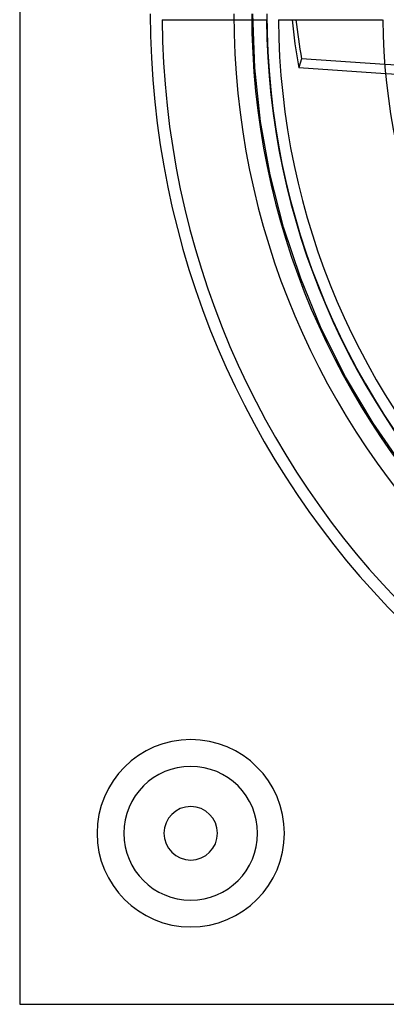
# Model space of a CAD drawing. Header units: millimetres. Extents: x -166 to 166, y -166 to 166.
# Tile 1 of 11: x -166 to -105, y -166 to -1. Entities that reach past the tile are written whole.
import ezdxf

# ---------------------------------------------------------------- set-up
doc = ezdxf.new("R2010")
doc.units = ezdxf.units.MM
doc.layers.add('HIDDEN', color=7, linetype='Continuous')
doc.layers.add('THICK', color=7, linetype='Continuous')

msp = doc.modelspace()

# ---------------------------------------------------------------- linework, layer by layer
at = {"layer": 'HIDDEN'}
for p, q in [((-126.97, -9.08), (-127.3, 0)), ((-126, -18.12), (-126.97, -9.08)), ((-103.13, -8.65), (-105.15, -8.51)), ((-105.01, -10.03), (-102.99, -10.16)), ((-124.39, -27.06), (-126, -18.12)), ((-122.14, -35.86), (-124.39, -27.06)), ((-119.27, -44.49), (-122.14, -35.86)), ((-115.8, -52.88), (-119.27, -44.49)), ((-111.73, -61.01), (-115.8, -52.88)), ((-107.09, -68.82), (-111.73, -61.01)), ((-101.91, -76.29), (-107.09, -68.82)), ((-166.5, -166.5), (-166.5, -166.5))]:
    msp.add_line(p, q, dxfattribs=at)
for centre, radius, start, end in [((0, 0), 130.5, 180, 0), ((0, 0), 127.5, 180, 270), ((0, 0), 124.95, 180, 0), ((-137.75, -137.75), 15.75, 90, 270), ((-137.75, -137.75), 15.75, 270, 90), ((-137.75, -137.75), 11.25, 90, 270), ((-137.75, -137.75), 11.25, 270, 90)]:
    msp.add_arc(centre, radius, start, end, dxfattribs=at)
at = {"layer": 'THICK'}
for p, q in [((-166.5, 166.5), (-166.5, -166.5)), ((-142.55, -1), (-125.02, -1)), ((-123.02, -1), (-105.49, -1)), ((-119.11, -7.59), (-119.59, -9.06)), ((-105.15, -8.51), (-119.11, -7.59)), ((-119.59, -9.06), (-105.01, -10.03)), ((-166.5, -166.5), (166.5, -166.5))]:
    msp.add_line(p, q, dxfattribs=at)
for centre, radius, start, end in [((0, 0), 144.55, 180, 270), ((0, 0), 142.55, 180.4019, 269.5981), ((0, 0), 125.02, 180.4583, 269.5417), ((0, 0), 123.02, 180.4657, 269.5343), ((0, 0), 105.49, 180.5431, 269.4569), ((-137.75, -137.75), 15.75, 90, 270), ((-137.75, -137.75), 15.75, 270, 90), ((-137.75, -137.75), 11.25, 90, 270), ((-137.75, -137.75), 11.25, 270, 90), ((-137.75, -137.75), 4.5, 0, 180), ((-137.75, -137.75), 4.5, 180, 0)]:
    msp.add_arc(centre, radius, start, end, dxfattribs=at)
for centre, major_axis, start_param, end_param in [((-0.24, -0.74), (116.41, -37.82), -2.780218, -2.70526), ((0.24, 0.74), (-116.41, 37.82), 0.375066, 0.436332)]:
    msp.add_ellipse(centre, major_axis=major_axis, ratio=0.866025, start_param=start_param, end_param=end_param, dxfattribs=at)

doc.saveas('drawing.dxf')
